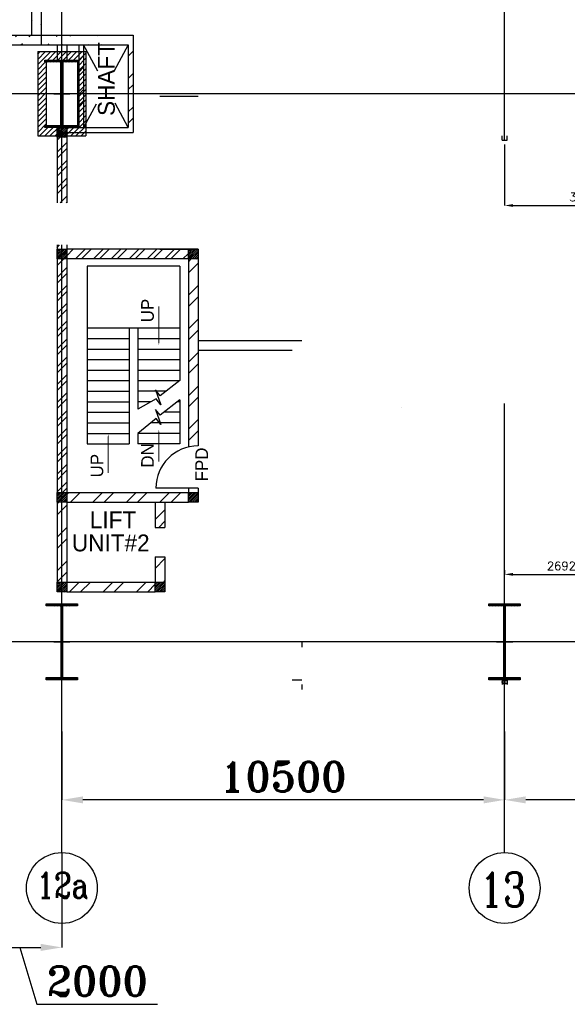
# Model space of a CAD drawing. Extents: x 361682 to 759535, y 756798 to 1113679.
# Tile 23 of 80: x 546490 to 559477, y 761104 to 784463. Entities that reach past the tile are written whole.
import ezdxf

# ---------------------------------------------------------------- set-up
doc = ezdxf.new("R2010")
doc.units = 0
doc.header["$LTSCALE"] = 700
doc.header["$MEASUREMENT"] = 0
doc.header["$PDMODE"] = 2
doc.header["$PDSIZE"] = -1
doc.linetypes.add('CENTER', pattern=[2, 1.25, -0.25, 0.25, -0.25])
doc.layers.get('0').update_dxf_attribs({"linetype": 'CONTINUOUS'})
doc.layers.get('DEFPOINTS').update_dxf_attribs({"linetype": 'CONTINUOUS'})
for name, color, linetype in [('CEN', 2, 'CENTER'), ('COL', 1, 'CONTINUOUS'), ('DIM', 4, 'CONTINUOUS'), ('GRID', 9, 'CONTINUOUS'), ('LAYOUT', 4, 'CONTINUOUS'), ('OWS', 7, 'CONTINUOUS'), ('ROOM', 7, 'CONTINUOUS'), ('STAIR', 2, 'CONTINUOUS'), ('TEXT', 4, 'CONTINUOUS'), ('WALL', 7, 'CONTINUOUS'), ('WALLHATCH', 254, 'CONTINUOUS')]:
    doc.layers.add(name, color=color, linetype=linetype)
doc.styles.add('HTX11', font='O8111901')
doc.styles.add('ROMANC', font='romanc')
doc.styles.add('ROMANS', font='romans.shx')
doc.styles.add('ROMANT', font='ROMANT')
doc.dimstyles.new('K2', dxfattribs={"dimtxt": 700, "dimasz": 500, "dimexe": 500, "dimexo": 200, "dimgap": 200, "dimtad": 1, "dimdec": 0, "dimzin": 0, "dimdsep": 46, "dimtxsty": 'ROMANT', "dimcen": 0.09, "dimclrd": 256, "dimclre": 9, "dimclrt": 256, "dimadec": 0, "dimazin": 0, "dimtfac": 1, "dimtdec": 0, "dimtofl": 0, "dimtmove": 1, "dimatfit": 3, "dimfxl": 0.18, "dimtolj": 1, "dimtzin": 0, "dimarcsym": 0})
doc.dimstyles.new('STANDARD$0', dxfattribs={"dimtxt": 200, "dimasz": 200, "dimexe": 0, "dimexo": 100, "dimgap": 100, "dimtad": 1, "dimdec": 0, "dimzin": 0, "dimdsep": 46, "dimtxsty": 'ROMANS', "dimcen": 0.09, "dimclrd": 256, "dimclre": 256, "dimclrt": 256, "dimadec": 0, "dimazin": 0, "dimtfac": 1, "dimtdec": 0, "dimtmove": 0, "dimatfit": 3, "dimfxl": 1, "dimtolj": 1, "dimtzin": 0, "dimlwd": -1, "dimlwe": -1, "dimarcsym": 0})
pattern_1 = [(45, (397813.8, 645979.6), (-477.297, 477.297), []), (45, (398132, 645979.6), (-477.297, 477.297), [])]
pattern_2 = [(45, (809646.98, -23006.58), (-212.13203, 212.13203), []), (45, (809788.4, -23006.58), (-212.13203, 212.13203), [])]
pattern_3 = [(45, (156337.5, 684677.3), (-397.7476, 397.7476), []), (45, (156602.7, 684677.3), (-397.7476, 397.7476), [])]
pattern_4 = [(45, (155067.5, 683757.3), (-397.7476, 397.7476), []), (45, (155332.7, 683757.3), (-397.7476, 397.7476), [])]

# ---------------------------------------------------------------- blocks, each defined once
blk = doc.blocks.new('*D309')
at = {"layer": 'DEFPOINTS', "color": 0, "transparency": 16777216}
for p in [(557990, 767579), (568490, 766436), (557990, 765954)]:
    blk.add_point(p, dxfattribs=at)
at = {"layer": 'DIM', "color": 9, "lineweight": -2, "transparency": 16777216}
for p, q in [((557990, 767579), (557990, 765954)), ((568490, 766436), (568490, 765954))]:
    blk.add_line(p, q, dxfattribs=at)
at = {"layer": 'DIM', "lineweight": -2, "transparency": 16777216}
blk.add_line((567990, 765954), (558490, 765954), dxfattribs=at)
at = {"layer": 'DIM', "transparency": 16777216}
for points in [[(558490, 766037), (558490, 765871), (557990, 765954)], [(567990, 766037), (567990, 765871), (568490, 765954)]]:
    blk.add_solid(points, dxfattribs=at)
at = {"layer": 'DIM', "transparency": 16777216, "insert": (563240, 766504), "char_height": 700, "attachment_point": 5, "style": 'ROMANT'}
blk.add_mtext('\\A1;10500', dxfattribs=at)
blk = doc.blocks.new('*D311')
at = {"layer": 'DEFPOINTS', "color": 0, "transparency": 16777216}
for p in [(547490, 767579), (557990, 766436), (547490, 765954)]:
    blk.add_point(p, dxfattribs=at)
at = {"layer": 'DIM', "color": 9, "lineweight": -2, "transparency": 16777216}
for p, q in [((547490, 767579), (547490, 765954)), ((557990, 766436), (557990, 765954))]:
    blk.add_line(p, q, dxfattribs=at)
at = {"layer": 'DIM', "lineweight": -2, "transparency": 16777216}
blk.add_line((557490, 765954), (547990, 765954), dxfattribs=at)
at = {"layer": 'DIM', "transparency": 16777216}
for points in [[(547990, 766037), (547990, 765871), (547490, 765954)], [(557490, 766037), (557490, 765871), (557990, 765954)]]:
    blk.add_solid(points, dxfattribs=at)
at = {"layer": 'DIM', "transparency": 16777216, "insert": (552740, 766504), "char_height": 700, "attachment_point": 5, "style": 'ROMANT'}
blk.add_mtext('\\A1;10500', dxfattribs=at)
blk = doc.blocks.new('C-ROW COLUMN')
at = {"layer": 'COL'}
h = blk.add_hatch(dxfattribs=at)
h.set_pattern_fill('ANSI31', color=256, scale=200, style=0)
h.set_pattern_definition([(45, (-1315.907, -6.545), (-17.6776695, 17.6776695), [])])
h.paths.add_polyline_path([(77855, 120865), (77055, 120865), (77055, 120820), (77855, 120820)])
h.paths.add_polyline_path([(77478, 120820), (77433, 120820), (77433, 119310), (77478, 119310)])
h.paths.add_polyline_path([(77855, 119310), (77055, 119310), (77055, 119265), (77855, 119265)])
at = {"layer": 'CEN'}
for p, q in [((77455, 119265), (77455, 120865)), ((77264, 120065), (77647, 120065))]:
    blk.add_line(p, q, dxfattribs=at)
at = {"layer": 'COL'}
for points in [[(77055, 120865), (77855, 120865), (77855, 120820), (77055, 120820)], [(77433, 120820), (77478, 120820), (77478, 119310), (77433, 119310)], [(77055, 119310), (77855, 119310), (77855, 119265), (77055, 119265)]]:
    blk.add_lwpolyline(points, close=True, dxfattribs=at)
blk = doc.blocks.new('B-ROW COLUMN')
at = {"layer": 'COL'}
h = blk.add_hatch(dxfattribs=at)
h.set_pattern_fill('ANSI31', color=256, scale=200, style=0)
h.set_pattern_definition([(45, (155648.048, 63141.767), (-17.67767, 17.67767), [])])
h.paths.add_polyline_path([(171220, 85178), (171960, 85178), (171960, 85128), (171220, 85128)])
h.paths.add_polyline_path([(171574, 86878), (171606, 86878), (171606, 85178), (171574, 85178)])
h.paths.add_polyline_path([(171220, 86928), (171960, 86928), (171960, 86878), (171220, 86878)])
blk.add_line((171590, 85128), (171590, 86928))
at = {"layer": 'CEN'}
for p, q in [((171590, 85128), (171590, 86928)), ((171399, 86028), (171782, 86028))]:
    blk.add_line(p, q, dxfattribs=at)
at = {"layer": 'COL'}
for points in [[(171220, 86928), (171960, 86928), (171960, 86878), (171220, 86878)], [(171574, 86878), (171606, 86878), (171606, 85178), (171574, 85178)], [(171220, 85178), (171960, 85178), (171960, 85128), (171220, 85128)]]:
    blk.add_lwpolyline(points, close=True, dxfattribs=at)
blk = doc.blocks.new('*D376')
at = {"layer": 'DEFPOINTS', "color": 0, "transparency": 16777216}
for p in [(547490, 764705), (545490, 764208), (547490, 762454)]:
    blk.add_point(p, dxfattribs=at)
at = {"layer": 'DIM', "color": 9, "lineweight": -2, "transparency": 16777216}
for p, q in [((547490, 764705), (547490, 762454)), ((545490, 764208), (545490, 762454))]:
    blk.add_line(p, q, dxfattribs=at)
at = {"layer": 'DIM', "lineweight": -2, "transparency": 16777216}
for p, q in [((545990, 762454), (546990, 762454)), ((546490, 762454), (546895, 761104)), ((546895, 761104), (549761, 761104))]:
    blk.add_line(p, q, dxfattribs=at)
at = {"layer": 'DIM', "transparency": 16777216}
for points in [[(545990, 762538), (545990, 762371), (545490, 762454)], [(546990, 762538), (546990, 762371), (547490, 762454)]]:
    blk.add_solid(points, dxfattribs=at)
at = {"layer": 'DIM', "transparency": 16777216, "insert": (548328, 761654), "char_height": 700, "attachment_point": 5, "style": 'ROMANT'}
blk.add_mtext('\\A1;2000', dxfattribs=at)
blk = doc.blocks.new('*D685')
at = {"layer": 'DEFPOINTS', "color": 0, "transparency": 16777216}
for p in [(557990, 771304), (560682, 771304), (560682, 771304)]:
    blk.add_point(p, dxfattribs=at)
at = {"layer": 'OWS', "transparency": 16777216}
for p, q in [((557990, 771404), (557990, 771304)), ((560682, 771404), (560682, 771304)), ((558190, 771304), (560482, 771304))]:
    blk.add_line(p, q, dxfattribs=at)
for points in [[(558190, 771338), (558190, 771271), (557990, 771304)], [(560482, 771338), (560482, 771271), (560682, 771304)]]:
    blk.add_solid(points, dxfattribs=at)
at = {"layer": 'OWS', "transparency": 16777216, "insert": (559336, 771504), "char_height": 200, "attachment_point": 5, "style": 'ROMANS'}
blk.add_mtext('\\A1;2692', dxfattribs=at)
blk = doc.blocks.new('*D860')
at = {"layer": 'DEFPOINTS', "color": 0, "transparency": 16777216}
for p in [(557990, 781605), (561740, 780555), (561740, 780055)]:
    blk.add_point(p, dxfattribs=at)
at = {"layer": 'OWS', "transparency": 16777216}
for p, q in [((557990, 781505), (557990, 780055)), ((561740, 780455), (561740, 780055)), ((558190, 780055), (561540, 780055))]:
    blk.add_line(p, q, dxfattribs=at)
for points in [[(558190, 780088), (558190, 780022), (557990, 780055)], [(561540, 780088), (561540, 780022), (561740, 780055)]]:
    blk.add_solid(points, dxfattribs=at)
at = {"layer": 'OWS', "transparency": 16777216, "insert": (559865, 780255), "char_height": 200, "attachment_point": 5, "style": 'ROMANS'}
blk.add_mtext('\\A1;3750', dxfattribs=at)

msp = doc.modelspace()

# ---------------------------------------------------------------- hatches: boundary and pattern name
h = msp.add_hatch()
h.set_pattern_fill('ANSI32', color=256, scale=1800, style=0)
h.set_pattern_definition(pattern_1)
edge = h.paths.add_edge_path()
edge.add_line((546774.5, 784094.9), (546774.5, 794569.9))
edge.add_line((547004.5, 783864.9), (547004.5, 794339.9))
h = msp.add_hatch()
h.set_pattern_fill('ANSI32', color=256, scale=1800, style=0)
h.set_pattern_definition(pattern_1)
edge = h.paths.add_edge_path()
edge.add_line((533139.5, 784094.9), (549179.5, 784094.9))
edge.add_line((533139.5, 783864.9), (549064.5, 783864.9))
h = msp.add_hatch()
h.set_pattern_fill('ANSI31', color=6, scale=700, style=0)
h.set_pattern_definition([(45, (986096.98, -31195.09), (-61.871843, 61.871843), [])])
h.paths.add_polyline_path([(547489.5, 781904.9), (547119.5, 781904.9), (547089.5, 781904.9), (547089.5, 781949.9), (547119.5, 781949.9), (547119.5, 782647.4), (546919.5, 782647.4), (546919.5, 781704.9), (547489.5, 781704.9)])
h.paths.add_polyline_path([(547119.5, 783459.9), (547089.5, 783459.9), (547089.5, 783504.9), (547889.5, 783504.9), (547889.5, 783459.9), (547859.5, 783459.9), (547859.5, 782762.4), (548059.5, 782762.4), (548059.5, 783704.9), (546919.5, 783704.9), (546919.5, 782762.4), (547119.5, 782762.4)])
h.paths.add_polyline_path([(548059.5, 782647.4), (547859.5, 782647.4), (547859.5, 781949.9), (547889.5, 781949.9), (547889.5, 781904.9), (547489.5, 781904.9), (547489.5, 781704.9), (548059.5, 781704.9)])
h.paths.add_polyline_path([(547119.5, 782704.9), (546919.5, 782704.9), (546919.5, 782647.4), (547119.5, 782647.4)])
h.paths.add_polyline_path([(547119.5, 782762.4), (546919.5, 782762.4), (546919.5, 782704.9), (547119.5, 782704.9)])
h.paths.add_polyline_path([(548059.5, 782704.9), (547859.5, 782704.9), (547859.5, 782647.4), (548059.5, 782647.4)])
h.paths.add_polyline_path([(548059.5, 782762.4), (547859.5, 782762.4), (547859.5, 782704.9), (548059.5, 782704.9)])
h = msp.add_hatch()
h.set_pattern_fill('ANSI32', scale=800, style=0)
h.set_pattern_definition(pattern_2)
h.paths.add_polyline_path([(547604.5, 779119.9), (547374.5, 779119.9), (547374.5, 773249.9), (547604.5, 773249.9)])
h.paths.add_polyline_path([(547374.5, 780119.9), (547604.5, 780119.9), (547604.5, 781674.9), (547374.5, 781674.9)])
h = msp.add_hatch()
h.set_pattern_fill('ANSI32', scale=800, style=0)
h.set_pattern_definition(pattern_2)
h.paths.add_polyline_path([(550489.5, 779019.9), (547604.5, 779019.9), (547604.5, 778789.9), (550489.5, 778789.9)])
at = {"layer": 'COL'}
h = msp.add_hatch(dxfattribs=at)
h.set_pattern_fill('ANSI31', color=1, scale=250, angle=180, style=0)
h.set_pattern_definition([(225, (544024.536, 776558.628), (22.09709, -22.09709), [])])
h.paths.add_polyline_path([(547604.5, 781678.6), (547604.5, 781908.6), (547374.5, 781908.6), (547374.5, 781678.6)])
h = msp.add_hatch(dxfattribs=at)
h.set_pattern_fill('ANSI31', color=1, scale=250, angle=180, style=0)
h.set_pattern_definition([(225, (544024.536, 776558.628), (22.09709, -22.09709), [])])
h.paths.add_polyline_path([(547604.5, 781678.6), (547604.5, 781908.6), (547374.5, 781908.6), (547374.5, 781678.6)])
h = msp.add_hatch(dxfattribs=at)
h.set_pattern_fill('ANSI31', color=1, scale=250, angle=180, style=0)
h.set_pattern_definition([(225, (544024.536, 776554.898), (22.09709, -22.09709), [])])
h.paths.add_polyline_path([(547604.5, 781674.9), (547604.5, 781904.9), (547374.5, 781904.9), (547374.5, 781674.9)])
h = msp.add_hatch(dxfattribs=at)
h.set_pattern_fill('ANSI31', color=1, scale=250, angle=180, style=0)
h.set_pattern_definition([(225, (544024.536, 773669.898), (22.09709, -22.09709), [])])
h.paths.add_polyline_path([(547604.5, 778789.9), (547604.5, 779019.9), (547374.5, 779019.9), (547374.5, 778789.9)])
h = msp.add_hatch(dxfattribs=at)
h.set_pattern_fill('ANSI31', color=1, scale=250, angle=180, style=0)
h.set_pattern_definition([(225, (547139.536, 773669.898), (22.09709, -22.09709), [])])
h.paths.add_polyline_path([(550719.5, 778789.9), (550719.5, 779019.9), (550489.5, 779019.9), (550489.5, 778789.9)])
h = msp.add_hatch(dxfattribs=at)
h.set_pattern_fill('ANSI31', color=1, scale=250, angle=180, style=0)
h.set_pattern_definition([(225, (544024.536, 767899.898), (22.09709, -22.09709), [])])
h.paths.add_polyline_path([(547604.5, 773019.9), (547604.5, 773249.9), (547374.5, 773249.9), (547374.5, 773019.9)])
h = msp.add_hatch(dxfattribs=at)
h.set_pattern_fill('ANSI31', color=1, scale=250, angle=180, style=0)
h.set_pattern_definition([(225, (547139.536, 767899.898), (22.09709, -22.09709), [])])
h.paths.add_polyline_path([(550719.5, 773019.9), (550719.5, 773249.9), (550489.5, 773249.9), (550489.5, 773019.9)])
h = msp.add_hatch(dxfattribs=at)
h.set_pattern_fill('ANSI31', color=1, scale=250, angle=180, style=0)
h.set_pattern_definition([(225, (544024.536, 765769.898), (22.09709, -22.09709), [])])
h.paths.add_polyline_path([(547604.5, 770889.9), (547604.5, 771119.9), (547374.5, 771119.9), (547374.5, 770889.9)])
h = msp.add_hatch(dxfattribs=at)
h.set_pattern_fill('ANSI31', color=1, scale=250, angle=180, style=0)
h.set_pattern_definition([(225, (546354.536, 765769.898), (22.09709, -22.09709), [])])
h.paths.add_polyline_path([(549934.5, 770889.9), (549934.5, 771119.9), (549704.5, 771119.9), (549704.5, 770889.9)])
at = {"layer": 'WALL', "linetype": 'Continuous'}
h = msp.add_hatch(dxfattribs=at)
h.set_pattern_fill('ANSI32', color=9, scale=1500, angle=360, style=0)
h.set_pattern_definition(pattern_3)
h.paths.add_polyline_path([(548004.5, 782704.9), (547889.5, 782704.9), (547889.5, 781904.9), (547489.5, 781904.9), (547489.5, 781789.9), (548004.5, 781789.9)])
h.paths.add_polyline_path([(548004.5, 783864.9), (547889.5, 783864.9), (547889.5, 782704.9), (548004.5, 782704.9)])
h.paths.add_polyline_path([(547374.5, 781904.9), (547374.5, 781789.9), (547489.5, 781789.9), (547489.5, 781904.9)])
h = msp.add_hatch(dxfattribs=at)
h.set_pattern_fill('ANSI32', color=9, scale=1500, angle=360, style=0)
h.set_pattern_definition(pattern_3)
h.paths.add_polyline_path([(549179.5, 782704.9), (549064.5, 782704.9), (549064.5, 781904.9), (549179.5, 781904.9)])
h.paths.add_polyline_path([(549179.5, 783864.9), (549064.5, 783864.9), (549064.5, 782704.9), (549179.5, 782704.9)])
h = msp.add_hatch(dxfattribs=at)
h.set_pattern_fill('ANSI32', color=9, scale=1500, angle=360, style=0)
h.set_pattern_definition([(45, (543757.74, 772786.3), (-397.748, 397.748), []), (45, (544022.9, 772786.3), (-397.748, 397.748), [])])
edge = h.paths.add_edge_path()
edge.add_arc((550719.5, 773119.9), 1141.8, 90.00045, 101.62192, ccw=False)
edge.add_line((550719.5, 774261.6), (550719.5, 778789.9))
edge.add_line((550719.5, 778789.9), (550489.5, 778789.9))
edge.add_line((550489.5, 778789.9), (550489.5, 774238.2))
h = msp.add_hatch(dxfattribs=at)
h.set_pattern_fill('ANSI32', color=9, scale=1500, angle=360, style=0)
h.set_pattern_definition([(45, (544242.74, 773016.3), (-397.75, 397.75), []), (45, (544507.9, 773016.3), (-397.75, 397.75), [])])
h.paths.add_polyline_path([(550489.5, 773249.9), (547604.5, 773249.9), (547604.5, 773019.9), (550489.5, 773019.9)])
h = msp.add_hatch(dxfattribs=at)
h.set_pattern_fill('ANSI32', color=9, scale=1500, angle=360, style=0)
h.set_pattern_definition(pattern_4)
h.paths.add_polyline_path([(547604.5, 773019.9), (547374.5, 773019.9), (547374.5, 771019.9), (547604.5, 771019.9)])
h = msp.add_hatch(dxfattribs=at)
h.set_pattern_fill('ANSI32', color=9, scale=1500, angle=360, style=0)
h.set_pattern_definition([(45, (533260.8, 679792.3), (-397.7476, 397.7476), []), (45, (533525.95, 679792.3), (-397.7476, 397.7476), [])])
h.paths.add_polyline_path([(549934.5, 773019.9), (549704.5, 773019.9), (549704.5, 772419.9), (549934.5, 772419.9)])
h = msp.add_hatch(dxfattribs=at)
h.set_pattern_fill('ANSI32', color=9, scale=1500, angle=360, style=0)
h.set_pattern_definition([(45, (533260.8, 680492.3), (-397.7476, 397.7476), []), (45, (533525.95, 680492.3), (-397.7476, 397.7476), [])])
h.paths.add_polyline_path([(549934.5, 771719.9), (549704.5, 771719.9), (549704.5, 771119.9), (549934.5, 771119.9)])
h = msp.add_hatch(dxfattribs=at)
h.set_pattern_fill('ANSI32', color=9, scale=1500, angle=360, style=0)
h.set_pattern_definition(pattern_4)
h.paths.add_polyline_path([(549704.5, 770889.9), (549704.5, 771119.9), (547604.5, 771119.9), (547604.5, 770889.9)])
at = {"layer": 'WALLHATCH'}
h = msp.add_hatch(dxfattribs=at)
h.set_pattern_fill('DOTS', color=2, scale=600)
h.set_pattern_definition([(0, (995316.982, -32808.58), (18.75, 37.5), [0, -37.5])])
h.paths.add_polyline_path([(558047, 768804.9), (557989.5, 768804.9), (557989.5, 768689.9), (558047, 768689.9)])
h.paths.add_polyline_path([(557989.5, 768804.9), (557932, 768804.9), (557932, 768689.9), (557989.5, 768689.9)])

# ---------------------------------------------------------------- linework, layer by layer
at = {"color": 6}
for p, q in [((546919.5, 783704.9), (548059.5, 783704.9)), ((546919.5, 783704.9), (546919.5, 781704.9)), ((548059.5, 783704.9), (548059.5, 781704.9)), ((547119.5, 783504.9), (547119.5, 781904.9)), ((547859.5, 783504.9), (547859.5, 781904.9))]:
    msp.add_line(p, q, dxfattribs=at)
for centre in [(547489.5, 763864.2), (547489.5, 763864.2), (557989.5, 763864.2), (557989.5, 763864.2)]:
    msp.add_circle(centre, 840.3)
at = {"layer": 'CEN'}
for p, q in [((548342.3, 783240.4), (548004.5, 783864.9)), ((549064.5, 783864.9), (548732.1, 783250.2)), ((548304.7, 782460), (548004.5, 781904.9)), ((549064.5, 781904.9), (548752.8, 782481.4))]:
    msp.add_line(p, q, dxfattribs=at)
at = {"layer": 'COL'}
for points in [[(547374.5, 781908.6), (547604.5, 781908.6), (547604.5, 781678.6), (547374.5, 781678.6)], [(547374.5, 781908.6), (547604.5, 781908.6), (547604.5, 781678.6), (547374.5, 781678.6)], [(547374.5, 781904.9), (547604.5, 781904.9), (547604.5, 781674.9), (547374.5, 781674.9)], [(547374.5, 779019.9), (547604.5, 779019.9), (547604.5, 778789.9), (547374.5, 778789.9)], [(550489.5, 779019.9), (550719.5, 779019.9), (550719.5, 778789.9), (550489.5, 778789.9)], [(547374.5, 773249.9), (547604.5, 773249.9), (547604.5, 773019.9), (547374.5, 773019.9)], [(550489.5, 773249.9), (550719.5, 773249.9), (550719.5, 773019.9), (550489.5, 773019.9)], [(547374.5, 771119.9), (547604.5, 771119.9), (547604.5, 770889.9), (547374.5, 770889.9)], [(549704.5, 771119.9), (549934.5, 771119.9), (549934.5, 770889.9), (549704.5, 770889.9)]]:
    msp.add_lwpolyline(points, close=True, dxfattribs=at)
at = {"layer": 'GRID'}
for p, q in [((557989.5, 781604.9), (557989.5, 828202.6)), ((547489.5, 780119.9), (547489.5, 797204.9)), ((554555.5, 782704.9), (498426.5, 782704.9)), ((557989.5, 781604.9), (557989.5, 781704.9)), ((547489.5, 764704.5), (547489.5, 779119.9)), ((557989.5, 764704.5), (557989.5, 775359.9)), ((605443, 769704.9), (498425.6, 769704.9))]:
    msp.add_line(p, q, dxfattribs=at)
at = {"layer": 'GRID', "color": 8}
msp.add_line((602677, 782704.9), (539189.5, 782704.9), dxfattribs=at)
at = {"layer": 'LAYOUT', "color": 6}
msp.add_line((546919.5, 781704.9), (548059.5, 781704.9), dxfattribs=at)
at = {"layer": 'LAYOUT', "color": 7}
for p, q in [((553179.5, 769689.9), (553179.5, 769574.9)), ((553179.5, 768689.9), (553179.5, 768574.9))]:
    msp.add_line(p, q, dxfattribs=at)
at = {"layer": 'ROOM', "color": 7}
for p, q in [((546919.5, 782762.4), (546919.5, 782647.4)), ((549179.5, 782762.4), (549179.5, 782647.4)), ((549812, 782647.4), (550719.5, 782647.4)), ((557932, 781604.9), (557932, 781704.9)), ((558047, 781604.9), (558047, 781704.9)), ((549812, 779019.9), (550719.5, 779019.9)), ((555555.8, 775259.9), (555555.8, 775259.9)), ((557932, 768804.9), (557932, 768689.9)), ((558047, 768804.9), (558047, 768689.9))]:
    msp.add_line(p, q, dxfattribs=at)
at = {"layer": 'ROOM', "color": 6}
msp.add_line((557932, 781604.9), (558047, 781604.9), dxfattribs=at)
at = {"layer": 'STAIR', "linetype": 'Continuous'}
for p, q in [((548089.5, 778619.9), (548089.5, 774399.9)), ((550289.5, 778619.9), (548089.5, 778619.9)), ((550289.5, 778619.9), (550289.5, 775899.9)), ((548089.5, 777149.9), (549089.5, 777149.9)), ((549089.5, 777149.9), (549089.5, 774399.9)), ((549089.5, 777149.9), (549289.5, 777149.9)), ((549289.5, 777149.9), (550289.5, 777149.9)), ((549289.5, 777149.9), (549289.5, 775225.7)), ((548089.5, 776899.9), (549089.5, 776899.9)), ((549289.5, 776899.9), (550289.5, 776899.9)), ((548089.5, 776649.9), (549089.5, 776649.9)), ((549289.5, 776649.9), (550289.5, 776649.9)), ((548089.5, 776399.9), (549089.5, 776399.9)), ((549289.5, 776399.9), (550289.5, 776399.9)), ((548089.5, 776149.9), (549089.5, 776149.9)), ((549289.5, 776149.9), (550289.5, 776149.9)), ((548089.5, 775899.9), (549089.5, 775899.9)), ((549289.5, 775899.9), (550289.5, 775899.9)), ((548089.5, 775649.9), (549089.5, 775649.9)), ((549961.4, 775649.9), (549289.5, 775649.9)), ((548089.5, 775399.9), (549089.5, 775399.9)), ((549603.3, 775399.9), (549289.5, 775399.9)), ((550289.5, 775399.9), (550228.8, 775399.9)), ((550289.5, 775447.8), (550289.5, 774399.9)), ((548089.5, 775149.9), (549089.5, 775149.9)), ((550289.5, 775149.9), (549912, 775149.9)), ((548089.5, 774899.9), (549089.5, 774899.9)), ((550289.5, 774899.9), (549598.5, 774899.9)), ((548089.5, 774649.9), (549089.5, 774649.9)), ((550289.5, 774649.9), (549289.5, 774649.9)), ((549289.5, 774649.9), (549289.5, 774399.9)), ((548089.5, 774399.9), (549089.5, 774399.9)), ((550289.5, 774399.9), (549289.5, 774399.9))]:
    msp.add_line(p, q, dxfattribs=at)
at = {"layer": 'STAIR', "linetype": 'Continuous', "flags": 128}
for points in [[(549789.5, 776751.9, 0, 150, 0), (549789.5, 777106.6, 25, 25, 0), (549789.5, 777665.2, 25, 25, 0)], [(548589.5, 774623.5, 0, 150, 0), (548589.5, 774268.8, 25, 25, 0), (548589.5, 773710.2, 25, 25, 0)], [(549789.5, 774729.5, 0, 150, 0), (549789.5, 774374.8, 25, 25, 0), (549789.5, 773978, 25, 25, 0)]]:
    msp.add_lwpolyline(points, format="xyseb", dxfattribs=at)
for points in [[(550289.5, 775899.9), (549821.8, 775543.5), (549711.1, 775683.8), (549836.8, 775327.8), (549726.1, 775468), (549289.5, 775225.7)], [(550289.5, 775447.8), (549821.8, 775078.7), (549711.1, 775218.9), (549836.8, 774862.9), (549726.1, 775003.2), (549289.5, 774649.9)]]:
    msp.add_lwpolyline(points, dxfattribs=at)
at = {"layer": 'WALL'}
for p, q in [((546774.5, 784094.9), (546774.5, 794569.9)), ((547004.5, 783864.9), (547004.5, 794339.9)), ((533139.5, 784094.9), (549179.5, 784094.9)), ((549179.5, 784094.9), (549179.5, 781789.9)), ((533139.5, 783864.9), (549064.5, 783864.9)), ((547374.5, 783864.9), (547374.5, 783504.9)), ((547604.5, 783864.9), (547604.5, 783504.9)), ((547889.5, 783864.9), (547889.5, 781904.9)), ((548004.5, 783864.9), (548004.5, 781904.9)), ((549064.5, 783864.9), (549064.5, 781904.9)), ((547374.5, 781904.9), (549064.5, 781904.9)), ((547374.5, 781789.9), (549179.5, 781789.9)), ((547374.5, 781674.9), (547374.5, 780119.9)), ((547604.5, 781674.9), (547604.5, 780119.9)), ((547374.5, 779119.9), (547374.5, 773249.9)), ((547604.5, 779119.9), (547604.5, 773249.9)), ((550719.5, 779019.9), (547604.5, 779019.9)), ((550719.5, 778789.9), (547604.5, 778789.9)), ((550489.5, 779019.9), (550489.5, 774323.1)), ((550719.5, 779019.9), (550719.5, 774349.9)), ((550719.5, 776849.9), (553179.5, 776849.9)), ((550719.5, 776619.9), (552949.5, 776619.9)), ((550489.5, 773349.9), (550489.5, 773249.9)), ((550719.5, 773349.9), (550719.5, 773249.9)), ((547374.5, 773019.9), (547374.5, 771119.9)), ((547604.5, 773019.9), (547604.5, 771119.9)), ((549704.5, 773019.9), (549704.5, 772419.9)), ((549934.5, 773019.9), (549934.5, 772419.9)), ((549704.5, 772419.9), (549934.5, 772419.9)), ((549704.5, 771719.9), (549704.5, 771119.9)), ((549704.5, 771719.9), (549934.5, 771719.9)), ((549934.5, 771719.9), (549934.5, 771119.9)), ((552949.5, 768804.9), (553179.5, 768804.9))]:
    msp.add_line(p, q, dxfattribs=at)
at = {"layer": 'WALL', "flags": 128}
for points in [[(547604.5, 773249.9), (550489.5, 773249.9)], [(550719.5, 773349.9), (549719.5, 773349.9)], [(547604.5, 773019.9), (550489.5, 773019.9)], [(547604.5, 771119.9), (549704.5, 771119.9)], [(547604.5, 770889.9), (549704.5, 770889.9)]]:
    msp.add_lwpolyline(points, dxfattribs=at)
at = {"layer": 'WALL'}
msp.add_arc((550719.5, 773349.9), 1000, 90, 180, dxfattribs=at)

# ---------------------------------------------------------------- block references
for name, p in [('C-ROW COLUMN', (470034.1, 662639.7)), ('B-ROW COLUMN', (375899.3, 683677.3)), ('B-ROW COLUMN', (386399.3, 683677.3))]:
    msp.add_blockref(name, p)

# ---------------------------------------------------------------- texts
at = {"layer": 'TEXT', "linetype": 'Continuous', "style": 'HTX11'}
for s, height, p in [('SHAFT', 400, (548744.8, 782180)), ('UP', 300, (549670.3, 777284.5)), ('DN', 300, (549670.3, 773836.7)), ('UP', 300, (548470.3, 773604.5)), ('FPD', 300, (550954.7, 773510.1))]:
    msp.add_text(s, height=height, rotation=90, dxfattribs=at).set_placement(p)
for s, p in [('LIFT', (548152.5, 772400.3)), ('UNIT#2', (547727.8, 771850.3))]:
    msp.add_text(s, height=400, dxfattribs=at).set_placement(p)
at = {"layer": 'TEXT', "style": 'ROMANC', "width": 0.8}
for s, height, p in [('12a', 600, (546894.6, 763632.8)), ('13', 800, (557400.2, 763428.4))]:
    msp.add_text(s, height=height, dxfattribs=at).set_placement(p)

# ---------------------------------------------------------------- dimensions: what is measured, and where the dimension line sits
at = {"layer": 'DIM'}
for base, p1, p2, picture, middle in [((547489.5, 765953.8), (557989.5, 766435.5), (547489.5, 767579.4), '*D311', (552739.5, 766503.8)), ((557989.5, 765953.8), (568489.5, 766435.5), (557989.5, 767579.4), '*D309', (563239.5, 766503.8))]:
    dim = msp.add_linear_dim(base=base, p1=p1, p2=p2, angle=180, dimstyle='K2', override={"dimexe": 0, "dimexo": 0}, dxfattribs=at)
    dim.commit()
    dim.dimension.update_dxf_attribs({"geometry": picture, "text_midpoint": middle})
dim = msp.add_linear_dim(base=(547489.5, 762454.4), p1=(545489.5, 764207.8), p2=(547489.5, 764704.5), dimstyle='K2', override={"dimexe": 0, "dimexo": 0}, dxfattribs=at)
dim.commit()
dim.dimension.update_dxf_attribs({"geometry": '*D376', "text_midpoint": (547094.5, 761654.4)})
at = {"layer": 'OWS', "color": 60}
dim = msp.add_linear_dim(base=(561739.5, 780054.9), p1=(557989.5, 781604.9), p2=(561739.5, 780554.9), dimstyle='STANDARD$0', override={"dimfxl": 0.5, "dimarcsym": 2}, dxfattribs=at)
dim.commit()
dim.dimension.update_dxf_attribs({"geometry": '*D860', "text_midpoint": (559864.5, 780254.9)})
at = {"layer": 'OWS', "color": 7}
dim = msp.add_linear_dim(base=(560681.7, 771304.4), p1=(557989.5, 771304.4), p2=(560681.7, 771304.4), dimstyle='STANDARD$0', override={"dimfxl": 0.5, "dimarcsym": 2}, dxfattribs=at)
dim.commit()
dim.dimension.update_dxf_attribs({"geometry": '*D685', "text_midpoint": (559335.6, 771504.4)})

doc.saveas('drawing.dxf')
